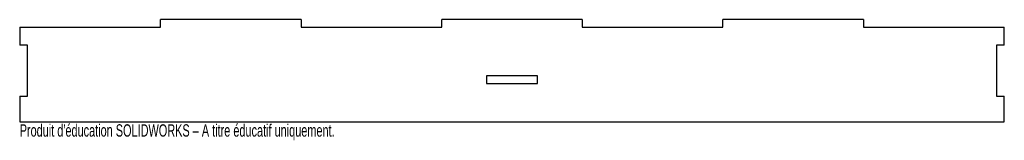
# Model space of a CAD drawing. Extents: x -192 to 192, y -27 to 20.
import ezdxf
from ezdxf.enums import TextEntityAlignment as Align

# ---------------------------------------------------------------- set-up
doc = ezdxf.new("R2010")
doc.units = 0
doc.layers.get('0').update_dxf_attribs({"linetype": 'CONTINUOUS'})

msp = doc.modelspace()

# ---------------------------------------------------------------- linework, layer by layer
at = {"color": 7, "linetype": 'CONTINUOUS'}
for p, q in [((-137.5, 17), (-137.5, 20)), ((-82.5, 20), (-137.5, 20)), ((-82.5, 20), (-82.5, 17)), ((-27.5, 17), (-27.5, 20)), ((27.5, 20), (-27.5, 20)), ((27.5, 20), (27.5, 17)), ((82.5, 17), (82.5, 20)), ((137.5, 20), (82.5, 20)), ((137.5, 20), (137.5, 17)), ((-192.5, 17), (-137.5, 17)), ((-192.5, 17), (-192.5, 10)), ((-82.5, 17), (-27.5, 17)), ((27.5, 17), (82.5, 17)), ((137.5, 17), (192.5, 17)), ((192.5, 10), (192.5, 17)), ((-189.5, 10), (-192.5, 10)), ((-189.5, -10), (-189.5, 10)), ((189.5, 10), (189.5, -10)), ((192.5, 10), (189.5, 10)), ((10, -2), (-10, -2)), ((-10, -2), (-10, -5)), ((10, -5), (10, -2)), ((-10, -5), (10, -5)), ((-192.5, -10), (-189.5, -10)), ((-192.5, -10), (-192.5, -20)), ((189.5, -10), (192.5, -10)), ((192.5, -20), (192.5, -10)), ((-192.5, -20), (192.5, -20))]:
    msp.add_line(p, q, dxfattribs=at)

# ---------------------------------------------------------------- texts
at = {"color": 7, "linetype": 'CONTINUOUS', "width": 0.659836}
msp.add_text("Produit d'éducation SOLIDWORKS – A titre éducatif uniquement.", height=4.8336, dxfattribs=at).set_placement((-192.5, -27.25), align=Align.BOTTOM_LEFT)

doc.saveas('drawing.dxf')
